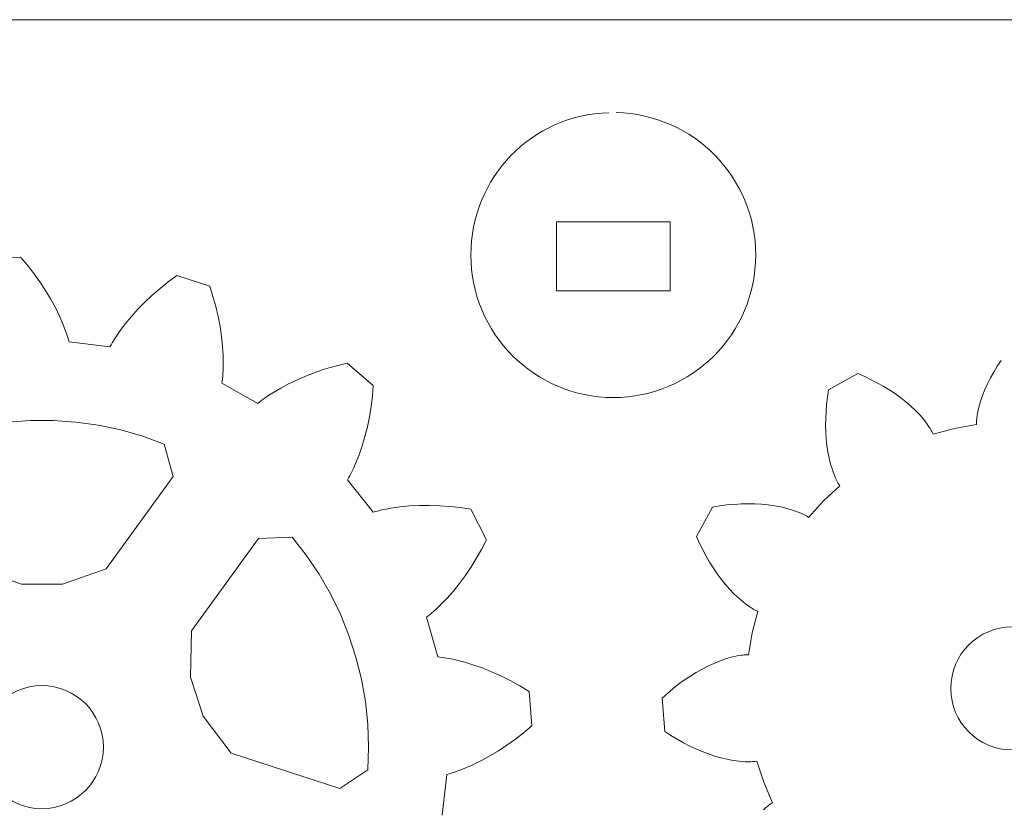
# Model space of a CAD drawing. Header units: centimetres. Extents: x -22.7 to 22.7, y -18.1 to 18.1.
# Tile 9 of 11: x 5.9 to 14.5, y 11.2 to 18.1. Entities that reach past the tile are written whole.
import ezdxf

# ---------------------------------------------------------------- set-up
doc = ezdxf.new("R2010")
doc.units = ezdxf.units.CM
doc.header["$MEASUREMENT"] = 0
doc.layers.add('layer 1', color=7, linetype='Continuous')

msp = doc.modelspace()

# ---------------------------------------------------------------- linework, layer by layer
at = {"layer": 'layer 1', "color": 250, "lineweight": 9}
for points in [[(-22.31303, 18.06944), (-22.31303, 18.06944), (22.31302, 18.06944), (22.31302, 18.06944)], [(5.61123, 15.97923), (5.61123, 15.97923), (5.91152, 16.00287), (5.91152, 16.00287)], [(5.91152, 16.00287), (5.91152, 16.00287), (5.9712, 15.93145), (5.9712, 15.93145)], [(5.9712, 15.93145), (5.9712, 15.93145), (6.02726, 15.85919), (6.02726, 15.85919)], [(6.02726, 15.85919), (6.02726, 15.85919), (6.07961, 15.78619), (6.07961, 15.78619)], [(6.07961, 15.78619), (6.07961, 15.78619), (6.12819, 15.71254), (6.12819, 15.71254)], [(7.12595, 15.72916), (7.12595, 15.72916), (7.19732, 15.78633), (7.19732, 15.78633)], [(7.19732, 15.78633), (7.19732, 15.78633), (7.27203, 15.84184), (7.27203, 15.84184)], [(7.27203, 15.84184), (7.27203, 15.84184), (7.5585, 15.74875), (7.5585, 15.74875)], [(6.12819, 15.71254), (6.12819, 15.71254), (6.17291, 15.63839), (6.17291, 15.63839)], [(7.05798, 15.67039), (7.05798, 15.67039), (7.12595, 15.72916), (7.12595, 15.72916)], [(7.5585, 15.74875), (7.5585, 15.74875), (7.5863, 15.65995), (7.5863, 15.65995)], [(6.17291, 15.63839), (6.17291, 15.63839), (6.21363, 15.5638), (6.21363, 15.5638)], [(6.93277, 15.54844), (6.93277, 15.54844), (6.99358, 15.61013), (6.99358, 15.61013)], [(6.99358, 15.61013), (6.99358, 15.61013), (7.05798, 15.67039), (7.05798, 15.67039)], [(7.5863, 15.65995), (7.5863, 15.65995), (7.61045, 15.57173), (7.61045, 15.57173)], [(6.21363, 15.5638), (6.21363, 15.5638), (6.25023, 15.48889), (6.25023, 15.48889)], [(6.87577, 15.48543), (6.87577, 15.48543), (6.93277, 15.54844), (6.93277, 15.54844)], [(7.61045, 15.57173), (7.61045, 15.57173), (7.63089, 15.48424), (7.63089, 15.48424)], [(6.25023, 15.48889), (6.25023, 15.48889), (6.28252, 15.4138), (6.28252, 15.4138)], [(6.82269, 15.42113), (6.82269, 15.42113), (6.87577, 15.48543), (6.87577, 15.48543)], [(7.63089, 15.48424), (7.63089, 15.48424), (7.64758, 15.39762), (7.64758, 15.39762)], [(6.28252, 15.4138), (6.28252, 15.4138), (6.29698, 15.37621), (6.29698, 15.37621)], [(6.29698, 15.37621), (6.29698, 15.37621), (6.31025, 15.33861), (6.31025, 15.33861)], [(6.75093, 15.32247), (6.75093, 15.32247), (6.77375, 15.35566), (6.77375, 15.35566)], [(6.77375, 15.35566), (6.77375, 15.35566), (6.82269, 15.42113), (6.82269, 15.42113)], [(7.64758, 15.39762), (7.64758, 15.39762), (7.66052, 15.31199), (7.66052, 15.31199)], [(6.31025, 15.33861), (6.31025, 15.33861), (6.31644, 15.31981), (6.31644, 15.31981)], [(6.31644, 15.31981), (6.31644, 15.31981), (6.32231, 15.30104), (6.32231, 15.30104)], [(6.32231, 15.30104), (6.32231, 15.30104), (6.32784, 15.28225), (6.32784, 15.28225)], [(6.32784, 15.28225), (6.32784, 15.28225), (6.33303, 15.26348), (6.33303, 15.26348)], [(6.33303, 15.26348), (6.33303, 15.26348), (6.68955, 15.22128), (6.68955, 15.22128)], [(6.70877, 15.25529), (6.70877, 15.25529), (6.71885, 15.27218), (6.71885, 15.27218)], [(6.71885, 15.27218), (6.71885, 15.27218), (6.72924, 15.28902), (6.72924, 15.28902)], [(6.72924, 15.28902), (6.72924, 15.28902), (6.75093, 15.32247), (6.75093, 15.32247)], [(7.66052, 15.31199), (7.66052, 15.31199), (7.66959, 15.2275), (7.66959, 15.2275)], [(6.68955, 15.22128), (6.68955, 15.22128), (6.699, 15.23832), (6.699, 15.23832)], [(6.699, 15.23832), (6.699, 15.23832), (6.70877, 15.25529), (6.70877, 15.25529)], [(7.66959, 15.2275), (7.66959, 15.2275), (7.67473, 15.14429), (7.67473, 15.14429)], [(7.67473, 15.14429), (7.67473, 15.14429), (7.67583, 15.06254), (7.67583, 15.06254)], [(14.41627, 15.05264), (14.41627, 15.05264), (14.44939, 15.10306), (14.44939, 15.10306)], [(7.6748, 15.0223), (7.6748, 15.0223), (7.67268, 14.98248), (7.67268, 14.98248)], [(7.67583, 15.06254), (7.67583, 15.06254), (7.6748, 15.0223), (7.6748, 15.0223)], [(8.49047, 15.00286), (8.49047, 15.00286), (8.57572, 15.03115), (8.57572, 15.03115)], [(8.57572, 15.03115), (8.57572, 15.03115), (8.66357, 15.05665), (8.66357, 15.05665)], [(8.66357, 15.05665), (8.66357, 15.05665), (8.75381, 15.07934), (8.75381, 15.07934)], [(8.75381, 15.07934), (8.75381, 15.07934), (8.98286, 14.88372), (8.98286, 14.88372)], [(14.38558, 15.0019), (14.38558, 15.0019), (14.41627, 15.05264), (14.41627, 15.05264)], [(7.66736, 14.92368), (7.66736, 14.92368), (7.66498, 14.90434), (7.66498, 14.90434)], [(7.66942, 14.94316), (7.66942, 14.94316), (7.66736, 14.92368), (7.66736, 14.92368)], [(7.6712, 14.96275), (7.6712, 14.96275), (7.66942, 14.94316), (7.66942, 14.94316)], [(7.67268, 14.98248), (7.67268, 14.98248), (7.6712, 14.96275), (7.6712, 14.96275)], [(8.25133, 14.9017), (8.25133, 14.9017), (8.32813, 14.93811), (8.32813, 14.93811)], [(8.32813, 14.93811), (8.32813, 14.93811), (8.40789, 14.97183), (8.40789, 14.97183)], [(8.40789, 14.97183), (8.40789, 14.97183), (8.49047, 15.00286), (8.49047, 15.00286)], [(12.9471, 14.84699), (12.9471, 14.84699), (13.20305, 14.98833), (13.20305, 14.98833)], [(13.20305, 14.98833), (13.20305, 14.98833), (13.26214, 14.96239), (13.26214, 14.96239)], [(13.26214, 14.96239), (13.26214, 14.96239), (13.31938, 14.93496), (13.31938, 14.93496)], [(13.31938, 14.93496), (13.31938, 14.93496), (13.37471, 14.90611), (13.37471, 14.90611)], [(14.33175, 14.89981), (14.33175, 14.89981), (14.35738, 14.95094), (14.35738, 14.95094)], [(14.35738, 14.95094), (14.35738, 14.95094), (14.38558, 15.0019), (14.38558, 15.0019)], [(7.66498, 14.90434), (7.66498, 14.90434), (7.9782, 14.72894), (7.9782, 14.72894)], [(8.10742, 14.82083), (8.10742, 14.82083), (8.1777, 14.86263), (8.1777, 14.86263)], [(8.1777, 14.86263), (8.1777, 14.86263), (8.25133, 14.9017), (8.25133, 14.9017)], [(8.98286, 14.88372), (8.98286, 14.88372), (8.97457, 14.79102), (8.97457, 14.79102)], [(12.93757, 14.78318), (12.93757, 14.78318), (12.9471, 14.84699), (12.9471, 14.84699)], [(13.37471, 14.90611), (13.37471, 14.90611), (13.42811, 14.87583), (13.42811, 14.87583)], [(13.42811, 14.87583), (13.42811, 14.87583), (13.47949, 14.84421), (13.47949, 14.84421)], [(13.47949, 14.84421), (13.47949, 14.84421), (13.5288, 14.81127), (13.5288, 14.81127)], [(14.28844, 14.79738), (14.28844, 14.79738), (14.30872, 14.8486), (14.30872, 14.8486)], [(14.30872, 14.8486), (14.30872, 14.8486), (14.33175, 14.89981), (14.33175, 14.89981)], [(7.99344, 14.74107), (7.99344, 14.74107), (8.00897, 14.75299), (8.00897, 14.75299)], [(8.00897, 14.75299), (8.00897, 14.75299), (8.02475, 14.76475), (8.02475, 14.76475)], [(8.02475, 14.76475), (8.02475, 14.76475), (8.0408, 14.77632), (8.0408, 14.77632)], [(8.0408, 14.77632), (8.0408, 14.77632), (8.07363, 14.79893), (8.07363, 14.79893)], [(8.07363, 14.79893), (8.07363, 14.79893), (8.10742, 14.82083), (8.10742, 14.82083)], [(8.97457, 14.79102), (8.97457, 14.79102), (8.96312, 14.70029), (8.96312, 14.70029)], [(12.9303, 14.72013), (12.9303, 14.72013), (12.93757, 14.78318), (12.93757, 14.78318)], [(13.5288, 14.81127), (13.5288, 14.81127), (13.57594, 14.77707), (13.57594, 14.77707)], [(13.57594, 14.77707), (13.57594, 14.77707), (13.62082, 14.74165), (13.62082, 14.74165)], [(14.27098, 14.74621), (14.27098, 14.74621), (14.28844, 14.79738), (14.28844, 14.79738)], [(7.9782, 14.72894), (7.9782, 14.72894), (7.99344, 14.74107), (7.99344, 14.74107)], [(8.96312, 14.70029), (8.96312, 14.70029), (8.94851, 14.61166), (8.94851, 14.61166)], [(12.92525, 14.65791), (12.92525, 14.65791), (12.9303, 14.72013), (12.9303, 14.72013)], [(13.62082, 14.74165), (13.62082, 14.74165), (13.66339, 14.70503), (13.66339, 14.70503)], [(13.66339, 14.70503), (13.66339, 14.70503), (13.70349, 14.66723), (13.70349, 14.66723)], [(13.70349, 14.66723), (13.70349, 14.66723), (13.74099, 14.62829), (13.74099, 14.62829)], [(14.24546, 14.64443), (14.24546, 14.64443), (14.25058, 14.66978), (14.25058, 14.66978)], [(14.25058, 14.66978), (14.25058, 14.66978), (14.25656, 14.69519), (14.25656, 14.69519)], [(14.25656, 14.69519), (14.25656, 14.69519), (14.27098, 14.74621), (14.27098, 14.74621)], [(5.99707, 14.57991), (5.99707, 14.57991), (5.79917, 14.56609), (5.79917, 14.56609)], [(6.19547, 14.57991), (6.19547, 14.57991), (5.99707, 14.57991), (5.99707, 14.57991)], [(6.39337, 14.56609), (6.39337, 14.56609), (6.19547, 14.57991), (6.19547, 14.57991)], [(8.94851, 14.61166), (8.94851, 14.61166), (8.93079, 14.52524), (8.93079, 14.52524)], [(12.92182, 14.53626), (12.92182, 14.53626), (12.92244, 14.5966), (12.92244, 14.5966)], [(12.92244, 14.5966), (12.92244, 14.5966), (12.92525, 14.65791), (12.92525, 14.65791)], [(13.74099, 14.62829), (13.74099, 14.62829), (13.77568, 14.5882), (13.77568, 14.5882)], [(13.77568, 14.5882), (13.77568, 14.5882), (13.79188, 14.56773), (13.79188, 14.56773)], [(14.23618, 14.56906), (14.23618, 14.56906), (14.23699, 14.58153), (14.23699, 14.58153)], [(14.23699, 14.58153), (14.23699, 14.58153), (14.23813, 14.59405), (14.23813, 14.59405)], [(14.23813, 14.59405), (14.23813, 14.59405), (14.23957, 14.60659), (14.23957, 14.60659)], [(14.23957, 14.60659), (14.23957, 14.60659), (14.24126, 14.61918), (14.24126, 14.61918)], [(14.24126, 14.61918), (14.24126, 14.61918), (14.24546, 14.64443), (14.24546, 14.64443)], [(6.58983, 14.53851), (6.58983, 14.53851), (6.39337, 14.56609), (6.39337, 14.56609)], [(6.7839, 14.49732), (6.7839, 14.49732), (6.58983, 14.53851), (6.58983, 14.53851)], [(6.97462, 14.4427), (6.97462, 14.4427), (6.7839, 14.49732), (6.7839, 14.49732)], [(8.93079, 14.52524), (8.93079, 14.52524), (8.90996, 14.44118), (8.90996, 14.44118)], [(12.92345, 14.47701), (12.92345, 14.47701), (12.92182, 14.53626), (12.92182, 14.53626)], [(13.79188, 14.56773), (13.79188, 14.56773), (13.80725, 14.54693), (13.80725, 14.54693)], [(13.80725, 14.54693), (13.80725, 14.54693), (13.82175, 14.52584), (13.82175, 14.52584)], [(13.82175, 14.52584), (13.82175, 14.52584), (13.82863, 14.51517), (13.82863, 14.51517)], [(13.82863, 14.51517), (13.82863, 14.51517), (13.83525, 14.50441), (13.83525, 14.50441)], [(13.83525, 14.50441), (13.83525, 14.50441), (13.8416, 14.49355), (13.8416, 14.49355)], [(13.8416, 14.49355), (13.8416, 14.49355), (13.84762, 14.4826), (13.84762, 14.4826)], [(13.85857, 14.46034), (13.85857, 14.46034), (14.04538, 14.51018), (14.04538, 14.51018)], [(14.04538, 14.51018), (14.04538, 14.51018), (14.23571, 14.54425), (14.23571, 14.54425)], [(14.23571, 14.55663), (14.23571, 14.55663), (14.23618, 14.56906), (14.23618, 14.56906)], [(14.23571, 14.54425), (14.23571, 14.54425), (14.23571, 14.55663), (14.23571, 14.55663)], [(7.16107, 14.37494), (7.16107, 14.37494), (6.97462, 14.4427), (6.97462, 14.4427)], [(8.90996, 14.44118), (8.90996, 14.44118), (8.88602, 14.35962), (8.88602, 14.35962)], [(12.92728, 14.41889), (12.92728, 14.41889), (12.92345, 14.47701), (12.92345, 14.47701)], [(12.93334, 14.36202), (12.93334, 14.36202), (12.92728, 14.41889), (12.92728, 14.41889)], [(13.84762, 14.4826), (13.84762, 14.4826), (13.85332, 14.47154), (13.85332, 14.47154)], [(13.85332, 14.47154), (13.85332, 14.47154), (13.85857, 14.46034), (13.85857, 14.46034)], [(7.23984, 14.09217), (7.23984, 14.09217), (7.16107, 14.37494), (7.16107, 14.37494)], [(8.88602, 14.35962), (8.88602, 14.35962), (8.85894, 14.28078), (8.85894, 14.28078)], [(12.94166, 14.30648), (12.94166, 14.30648), (12.93334, 14.36202), (12.93334, 14.36202)], [(8.85894, 14.28078), (8.85894, 14.28078), (8.82866, 14.20484), (8.82866, 14.20484)], [(12.95229, 14.25243), (12.95229, 14.25243), (12.94166, 14.30648), (12.94166, 14.30648)], [(12.96527, 14.19994), (12.96527, 14.19994), (12.95229, 14.25243), (12.95229, 14.25243)], [(8.81231, 14.16805), (8.81231, 14.16805), (8.7951, 14.13207), (8.7951, 14.13207)], [(8.82866, 14.20484), (8.82866, 14.20484), (8.81231, 14.16805), (8.81231, 14.16805)], [(12.98072, 14.14924), (12.98072, 14.14924), (12.96527, 14.19994), (12.96527, 14.19994)], [(12.98944, 14.12461), (12.98944, 14.12461), (12.98072, 14.14924), (12.98072, 14.14924)], [(6.65567, 13.28813), (6.65567, 13.28813), (7.23984, 14.09217), (7.23984, 14.09217)], [(8.76768, 14.07979), (8.76768, 14.07979), (8.75808, 14.06284), (8.75808, 14.06284)], [(8.75808, 14.06284), (8.75808, 14.06284), (8.98035, 13.7809), (8.98035, 13.7809)], [(8.77704, 14.09699), (8.77704, 14.09699), (8.76768, 14.07979), (8.76768, 14.07979)], [(8.78619, 14.11443), (8.78619, 14.11443), (8.77704, 14.09699), (8.77704, 14.09699)], [(8.7951, 14.13207), (8.7951, 14.13207), (8.78619, 14.11443), (8.78619, 14.11443)], [(12.99883, 14.10053), (12.99883, 14.10053), (12.98944, 14.12461), (12.98944, 14.12461)], [(13.00897, 14.07702), (13.00897, 14.07702), (12.99883, 14.10053), (12.99883, 14.10053)], [(13.01432, 14.06551), (13.01432, 14.06551), (13.00897, 14.07702), (13.00897, 14.07702)], [(13.0199, 14.05418), (13.0199, 14.05418), (13.01432, 14.06551), (13.01432, 14.06551)], [(12.90309, 13.87941), (12.90309, 13.87941), (13.04479, 14.01098), (13.04479, 14.01098)], [(13.02572, 14.04303), (13.02572, 14.04303), (13.0199, 14.05418), (13.0199, 14.05418)], [(13.03177, 14.03209), (13.03177, 14.03209), (13.02572, 14.04303), (13.02572, 14.04303)], [(13.03811, 14.02139), (13.03811, 14.02139), (13.03177, 14.03209), (13.03177, 14.03209)], [(13.04479, 14.01098), (13.04479, 14.01098), (13.03811, 14.02139), (13.03811, 14.02139)], [(9.05632, 13.80074), (9.05632, 13.80074), (9.0953, 13.80906), (9.0953, 13.80906)], [(9.0953, 13.80906), (9.0953, 13.80906), (9.1349, 13.81638), (9.1349, 13.81638)], [(9.1349, 13.81638), (9.1349, 13.81638), (9.21581, 13.82809), (9.21581, 13.82809)], [(9.21581, 13.82809), (9.21581, 13.82809), (9.2988, 13.83603), (9.2988, 13.83603)], [(9.2988, 13.83603), (9.2988, 13.83603), (9.38368, 13.84026), (9.38368, 13.84026)], [(9.38368, 13.84026), (9.38368, 13.84026), (9.47028, 13.8409), (9.47028, 13.8409)], [(9.47028, 13.8409), (9.47028, 13.8409), (9.55845, 13.83796), (9.55845, 13.83796)], [(9.55845, 13.83796), (9.55845, 13.83796), (9.64805, 13.83145), (9.64805, 13.83145)], [(9.64805, 13.83145), (9.64805, 13.83145), (9.73893, 13.82142), (9.73893, 13.82142)], [(9.73893, 13.82142), (9.73893, 13.82142), (9.83102, 13.80784), (9.83102, 13.80784)], [(9.83102, 13.80784), (9.83102, 13.80784), (9.96776, 13.53946), (9.96776, 13.53946)], [(11.79709, 13.56899), (11.79709, 13.56899), (11.93599, 13.82628), (11.93599, 13.82628)], [(11.93599, 13.82628), (11.93599, 13.82628), (11.9997, 13.8364), (11.9997, 13.8364)], [(11.9997, 13.8364), (11.9997, 13.8364), (12.06268, 13.84428), (12.06268, 13.84428)], [(12.06268, 13.84428), (12.06268, 13.84428), (12.12484, 13.8499), (12.12484, 13.8499)], [(12.12484, 13.8499), (12.12484, 13.8499), (12.18613, 13.85329), (12.18613, 13.85329)], [(12.18613, 13.85329), (12.18613, 13.85329), (12.24645, 13.85448), (12.24645, 13.85448)], [(12.24645, 13.85448), (12.24645, 13.85448), (12.30572, 13.85343), (12.30572, 13.85343)], [(12.30572, 13.85343), (12.30572, 13.85343), (12.36388, 13.85014), (12.36388, 13.85014)], [(12.36388, 13.85014), (12.36388, 13.85014), (12.4208, 13.84461), (12.4208, 13.84461)], [(12.4208, 13.84461), (12.4208, 13.84461), (12.47642, 13.83681), (12.47642, 13.83681)], [(12.47642, 13.83681), (12.47642, 13.83681), (12.53059, 13.82671), (12.53059, 13.82671)], [(12.53059, 13.82671), (12.53059, 13.82671), (12.58318, 13.81422), (12.58318, 13.81422)], [(12.58318, 13.81422), (12.58318, 13.81422), (12.63403, 13.79924), (12.63403, 13.79924)], [(12.77289, 13.7365), (12.77289, 13.7365), (12.90309, 13.87941), (12.90309, 13.87941)], [(8.98035, 13.7809), (8.98035, 13.7809), (8.99908, 13.78628), (8.99908, 13.78628)], [(8.99908, 13.78628), (8.99908, 13.78628), (9.01798, 13.79138), (9.01798, 13.79138)], [(9.01798, 13.79138), (9.01798, 13.79138), (9.03707, 13.79618), (9.03707, 13.79618)], [(9.03707, 13.79618), (9.03707, 13.79618), (9.05632, 13.80074), (9.05632, 13.80074)], [(12.63403, 13.79924), (12.63403, 13.79924), (12.65872, 13.79076), (12.65872, 13.79076)], [(12.65872, 13.79076), (12.65872, 13.79076), (12.68291, 13.78159), (12.68291, 13.78159)], [(12.68291, 13.78159), (12.68291, 13.78159), (12.7065, 13.77169), (12.7065, 13.77169)], [(12.7065, 13.77169), (12.7065, 13.77169), (12.71807, 13.76644), (12.71807, 13.76644)], [(12.71807, 13.76644), (12.71807, 13.76644), (12.72945, 13.76097), (12.72945, 13.76097)], [(12.72945, 13.76097), (12.72945, 13.76097), (12.74064, 13.75525), (12.74064, 13.75525)], [(12.74064, 13.75525), (12.74064, 13.75525), (12.75165, 13.74931), (12.75165, 13.74931)], [(12.75165, 13.74931), (12.75165, 13.74931), (12.76241, 13.74306), (12.76241, 13.74306)], [(12.76241, 13.74306), (12.76241, 13.74306), (12.77289, 13.7365), (12.77289, 13.7365)], [(7.98388, 13.55159), (7.98388, 13.55159), (7.39972, 12.74755), (7.39972, 12.74755)], [(8.27713, 13.56408), (8.27713, 13.56408), (7.98388, 13.55159), (7.98388, 13.55159)], [(8.39921, 13.40768), (8.39921, 13.40768), (8.27713, 13.56408), (8.27713, 13.56408)], [(11.82356, 13.51017), (11.82356, 13.51017), (11.79709, 13.56899), (11.79709, 13.56899)], [(9.96776, 13.53946), (9.96776, 13.53946), (9.92462, 13.45699), (9.92462, 13.45699)], [(11.85152, 13.45319), (11.85152, 13.45319), (11.82356, 13.51017), (11.82356, 13.51017)], [(8.5101, 13.24317), (8.5101, 13.24317), (8.39921, 13.40768), (8.39921, 13.40768)], [(9.87933, 13.37755), (9.87933, 13.37755), (9.83192, 13.30124), (9.83192, 13.30124)], [(9.92462, 13.45699), (9.92462, 13.45699), (9.87933, 13.37755), (9.87933, 13.37755)], [(11.88092, 13.39812), (11.88092, 13.39812), (11.85152, 13.45319), (11.85152, 13.45319)], [(11.91169, 13.345), (11.91169, 13.345), (11.88092, 13.39812), (11.88092, 13.39812)], [(9.83192, 13.30124), (9.83192, 13.30124), (9.78247, 13.22817), (9.78247, 13.22817)], [(11.9438, 13.29393), (11.9438, 13.29393), (11.91169, 13.345), (11.91169, 13.345)], [(11.9772, 13.24495), (11.9772, 13.24495), (11.9438, 13.29393), (11.9438, 13.29393)], [(5.53687, 13.28813), (5.53687, 13.28813), (5.91759, 13.15529), (5.91759, 13.15529)], [(6.27495, 13.15529), (6.27495, 13.15529), (6.65567, 13.28813), (6.65567, 13.28813)], [(8.60923, 13.07134), (8.60923, 13.07134), (8.5101, 13.24317), (8.5101, 13.24317)], [(9.78247, 13.22817), (9.78247, 13.22817), (9.73106, 13.15849), (9.73106, 13.15849)], [(12.01185, 13.19813), (12.01185, 13.19813), (11.9772, 13.24495), (11.9772, 13.24495)], [(5.91759, 13.15529), (5.91759, 13.15529), (6.27495, 13.15529), (6.27495, 13.15529)], [(9.73106, 13.15849), (9.73106, 13.15849), (9.67773, 13.09233), (9.67773, 13.09233)], [(12.0477, 13.15356), (12.0477, 13.15356), (12.01185, 13.19813), (12.01185, 13.19813)], [(12.08473, 13.11136), (12.08473, 13.11136), (12.0477, 13.15356), (12.0477, 13.15356)], [(8.69617, 12.89301), (8.69617, 12.89301), (8.60923, 13.07134), (8.60923, 13.07134)], [(9.67773, 13.09233), (9.67773, 13.09233), (9.62253, 13.02985), (9.62253, 13.02985)], [(12.12289, 13.07161), (12.12289, 13.07161), (12.08473, 13.11136), (12.08473, 13.11136)], [(12.16219, 13.03448), (12.16219, 13.03448), (12.12289, 13.07161), (12.12289, 13.07161)], [(12.20259, 13.00017), (12.20259, 13.00017), (12.16219, 13.03448), (12.16219, 13.03448)], [(9.56552, 12.97128), (9.56552, 12.97128), (9.5363, 12.94353), (9.5363, 12.94353)], [(9.62253, 13.02985), (9.62253, 13.02985), (9.56552, 12.97128), (9.56552, 12.97128)], [(12.22322, 12.98418), (12.22322, 12.98418), (12.20259, 13.00017), (12.20259, 13.00017)], [(12.24416, 12.96899), (12.24416, 12.96899), (12.22322, 12.98418), (12.22322, 12.98418)], [(12.26539, 12.9547), (12.26539, 12.9547), (12.24416, 12.96899), (12.24416, 12.96899)], [(12.27613, 12.94791), (12.27613, 12.94791), (12.26539, 12.9547), (12.26539, 12.9547)], [(12.28695, 12.94139), (12.28695, 12.94139), (12.27613, 12.94791), (12.27613, 12.94791)], [(8.77048, 12.70906), (8.77048, 12.70906), (8.69617, 12.89301), (8.69617, 12.89301)], [(9.46132, 12.87906), (9.46132, 12.87906), (9.44597, 12.86708), (9.44597, 12.86708)], [(9.44597, 12.86708), (9.44597, 12.86708), (9.54341, 12.52156), (9.54341, 12.52156)], [(9.47655, 12.89136), (9.47655, 12.89136), (9.46132, 12.87906), (9.46132, 12.87906)], [(9.49166, 12.90398), (9.49166, 12.90398), (9.47655, 12.89136), (9.47655, 12.89136)], [(9.50666, 12.91688), (9.50666, 12.91688), (9.49166, 12.90398), (9.49166, 12.90398)], [(9.5363, 12.94353), (9.5363, 12.94353), (9.50666, 12.91688), (9.50666, 12.91688)], [(12.28316, 12.73122), (12.28316, 12.73122), (12.33124, 12.91849), (12.33124, 12.91849)], [(12.29786, 12.93514), (12.29786, 12.93514), (12.28695, 12.94139), (12.28695, 12.94139)], [(12.30887, 12.92922), (12.30887, 12.92922), (12.29786, 12.93514), (12.29786, 12.93514)], [(12.31999, 12.92365), (12.31999, 12.92365), (12.30887, 12.92922), (12.30887, 12.92922)], [(12.33124, 12.91849), (12.33124, 12.91849), (12.31999, 12.92365), (12.31999, 12.92365)], [(7.39972, 12.74755), (7.39972, 12.74755), (7.391, 12.34443), (7.391, 12.34443)], [(8.83177, 12.52039), (8.83177, 12.52039), (8.77048, 12.70906), (8.77048, 12.70906)], [(12.25089, 12.54059), (12.25089, 12.54059), (12.28316, 12.73122), (12.28316, 12.73122)], [(8.87979, 12.32789), (8.87979, 12.32789), (8.83177, 12.52039), (8.83177, 12.52039)], [(9.54341, 12.52156), (9.54341, 12.52156), (9.56276, 12.51936), (9.56276, 12.51936)], [(9.56276, 12.51936), (9.56276, 12.51936), (9.58218, 12.51681), (9.58218, 12.51681)], [(12.10016, 12.51831), (12.10016, 12.51831), (12.12551, 12.52454), (12.12551, 12.52454)], [(12.12551, 12.52454), (12.12551, 12.52454), (12.1508, 12.5299), (12.1508, 12.5299)], [(12.1508, 12.5299), (12.1508, 12.5299), (12.176, 12.53431), (12.176, 12.53431)], [(12.176, 12.53431), (12.176, 12.53431), (12.18859, 12.53614), (12.18859, 12.53614)], [(12.18859, 12.53614), (12.18859, 12.53614), (12.20113, 12.53768), (12.20113, 12.53768)], [(12.20113, 12.53768), (12.20113, 12.53768), (12.21364, 12.53896), (12.21364, 12.53896)], [(12.21364, 12.53896), (12.21364, 12.53896), (12.2261, 12.53988), (12.2261, 12.53988)], [(12.2261, 12.53988), (12.2261, 12.53988), (12.23852, 12.54046), (12.23852, 12.54046)], [(12.23852, 12.54046), (12.23852, 12.54046), (12.25089, 12.54059), (12.25089, 12.54059)], [(9.58218, 12.51681), (9.58218, 12.51681), (9.60167, 12.51396), (9.60167, 12.51396)], [(9.60167, 12.51396), (9.60167, 12.51396), (9.62118, 12.51079), (9.62118, 12.51079)], [(9.62118, 12.51079), (9.62118, 12.51079), (9.66039, 12.50358), (9.66039, 12.50358)], [(9.66039, 12.50358), (9.66039, 12.50358), (9.69978, 12.49518), (9.69978, 12.49518)], [(9.69978, 12.49518), (9.69978, 12.49518), (9.779, 12.47504), (9.779, 12.47504)], [(9.779, 12.47504), (9.779, 12.47504), (9.85871, 12.45061), (9.85871, 12.45061)], [(9.85871, 12.45061), (9.85871, 12.45061), (9.93875, 12.42203), (9.93875, 12.42203)], [(11.84537, 12.41508), (11.84537, 12.41508), (11.89625, 12.44119), (11.89625, 12.44119)], [(11.89625, 12.44119), (11.89625, 12.44119), (11.94724, 12.46469), (11.94724, 12.46469)], [(11.94724, 12.46469), (11.94724, 12.46469), (11.99827, 12.48548), (11.99827, 12.48548)], [(11.99827, 12.48548), (11.99827, 12.48548), (12.04927, 12.50341), (12.04927, 12.50341)], [(12.04927, 12.50341), (12.04927, 12.50341), (12.10016, 12.51831), (12.10016, 12.51831)], [(9.93875, 12.42203), (9.93875, 12.42203), (10.019, 12.38948), (10.019, 12.38948)], [(10.019, 12.38948), (10.019, 12.38948), (10.09933, 12.35303), (10.09933, 12.35303)], [(10.09933, 12.35303), (10.09933, 12.35303), (10.17963, 12.31274), (10.17963, 12.31274)], [(11.69413, 12.32164), (11.69413, 12.32164), (11.74423, 12.35523), (11.74423, 12.35523)], [(11.74423, 12.35523), (11.74423, 12.35523), (11.79467, 12.38639), (11.79467, 12.38639)], [(11.79467, 12.38639), (11.79467, 12.38639), (11.84537, 12.41508), (11.84537, 12.41508)], [(7.391, 12.34443), (7.391, 12.34443), (7.50144, 12.00454), (7.50144, 12.00454)], [(8.91427, 12.13253), (8.91427, 12.13253), (8.87979, 12.32789), (8.87979, 12.32789)], [(10.17963, 12.31274), (10.17963, 12.31274), (10.25977, 12.26868), (10.25977, 12.26868)], [(10.25977, 12.26868), (10.25977, 12.26868), (10.33965, 12.2209), (10.33965, 12.2209)], [(11.59517, 12.24728), (11.59517, 12.24728), (11.64442, 12.28564), (11.64442, 12.28564)], [(11.64442, 12.28564), (11.64442, 12.28564), (11.69413, 12.32164), (11.69413, 12.32164)], [(10.33965, 12.2209), (10.33965, 12.2209), (10.36327, 11.9206), (10.36327, 11.9206)], [(11.49832, 12.16366), (11.49832, 12.16366), (11.54643, 12.20661), (11.54643, 12.20661)], [(11.54643, 12.20661), (11.54643, 12.20661), (11.59517, 12.24728), (11.59517, 12.24728)], [(8.93507, 11.93523), (8.93507, 11.93523), (8.91427, 12.13253), (8.91427, 12.13253)], [(11.52056, 11.87211), (11.52056, 11.87211), (11.49832, 12.16366), (11.49832, 12.16366)], [(7.50144, 12.00454), (7.50144, 12.00454), (7.74545, 11.68353), (7.74545, 11.68353)], [(8.94206, 11.73696), (8.94206, 11.73696), (8.93507, 11.93523), (8.93507, 11.93523)], [(10.36327, 11.9206), (10.36327, 11.9206), (10.29185, 11.86092), (10.29185, 11.86092)], [(10.29185, 11.86092), (10.29185, 11.86092), (10.21959, 11.80488), (10.21959, 11.80488)], [(11.57463, 11.83694), (11.57463, 11.83694), (11.52056, 11.87211), (11.52056, 11.87211)], [(11.62895, 11.80413), (11.62895, 11.80413), (11.57463, 11.83694), (11.57463, 11.83694)], [(10.1466, 11.75251), (10.1466, 11.75251), (10.07297, 11.70393), (10.07297, 11.70393)], [(10.21959, 11.80488), (10.21959, 11.80488), (10.1466, 11.75251), (10.1466, 11.75251)], [(11.68346, 11.77369), (11.68346, 11.77369), (11.62895, 11.80413), (11.62895, 11.80413)], [(11.73806, 11.74566), (11.73806, 11.74566), (11.68346, 11.77369), (11.68346, 11.77369)], [(7.74545, 11.68353), (7.74545, 11.68353), (8.69064, 11.37642), (8.69064, 11.37642)], [(8.93522, 11.53868), (8.93522, 11.53868), (8.94206, 11.73696), (8.94206, 11.73696)], [(10.07297, 11.70393), (10.07297, 11.70393), (9.99879, 11.65923), (9.99879, 11.65923)], [(11.79268, 11.72003), (11.79268, 11.72003), (11.73806, 11.74566), (11.73806, 11.74566)], [(11.84726, 11.69689), (11.84726, 11.69689), (11.79268, 11.72003), (11.79268, 11.72003)], [(11.90171, 11.67625), (11.90171, 11.67625), (11.84726, 11.69689), (11.84726, 11.69689)], [(11.95597, 11.65814), (11.95597, 11.65814), (11.90171, 11.67625), (11.90171, 11.67625)], [(9.8493, 11.5819), (9.8493, 11.5819), (9.7742, 11.54961), (9.7742, 11.54961)], [(9.9242, 11.6185), (9.9242, 11.6185), (9.8493, 11.5819), (9.8493, 11.5819)], [(9.99879, 11.65923), (9.99879, 11.65923), (9.9242, 11.6185), (9.9242, 11.6185)], [(12.00994, 11.64263), (12.00994, 11.64263), (11.95597, 11.65814), (11.95597, 11.65814)], [(12.06354, 11.62983), (12.06354, 11.62983), (12.00994, 11.64263), (12.00994, 11.64263)], [(12.11666, 11.61985), (12.11666, 11.61985), (12.06354, 11.62983), (12.06354, 11.62983)], [(12.16922, 11.61284), (12.16922, 11.61284), (12.11666, 11.61985), (12.11666, 11.61985)], [(12.19522, 11.61053), (12.19522, 11.61053), (12.16922, 11.61284), (12.16922, 11.61284)], [(12.22104, 11.60907), (12.22104, 11.60907), (12.19522, 11.61053), (12.19522, 11.61053)], [(12.24664, 11.60853), (12.24664, 11.60853), (12.22104, 11.60907), (12.22104, 11.60907)], [(12.25933, 11.60862), (12.25933, 11.60862), (12.24664, 11.60853), (12.24664, 11.60853)], [(12.27195, 11.60899), (12.27195, 11.60899), (12.25933, 11.60862), (12.25933, 11.60862)], [(12.28451, 11.60963), (12.28451, 11.60963), (12.27195, 11.60899), (12.27195, 11.60899)], [(12.29698, 11.61061), (12.29698, 11.61061), (12.28451, 11.60963), (12.28451, 11.60963)], [(12.30935, 11.61192), (12.30935, 11.61192), (12.29698, 11.61061), (12.29698, 11.61061)], [(12.3216, 11.61368), (12.3216, 11.61368), (12.30935, 11.61192), (12.30935, 11.61192)], [(12.3824, 11.43016), (12.3824, 11.43016), (12.3216, 11.61368), (12.3216, 11.61368)], [(8.69064, 11.37642), (8.69064, 11.37642), (8.93522, 11.53868), (8.93522, 11.53868)], [(9.62388, 11.4991), (9.62388, 11.4991), (9.5817, 11.14261), (9.5817, 11.14261)], [(9.64265, 11.50429), (9.64265, 11.50429), (9.62388, 11.4991), (9.62388, 11.4991)], [(9.66144, 11.50983), (9.66144, 11.50983), (9.64265, 11.50429), (9.64265, 11.50429)], [(9.68023, 11.51569), (9.68023, 11.51569), (9.66144, 11.50983), (9.66144, 11.50983)], [(9.69902, 11.52188), (9.69902, 11.52188), (9.68023, 11.51569), (9.68023, 11.51569)], [(9.73661, 11.53516), (9.73661, 11.53516), (9.69902, 11.52188), (9.69902, 11.52188)], [(9.7742, 11.54961), (9.7742, 11.54961), (9.73661, 11.53516), (9.73661, 11.53516)], [(12.4583, 11.25235), (12.4583, 11.25235), (12.3824, 11.43016), (12.3824, 11.43016)], [(12.42785, 11.23083), (12.42785, 11.23083), (12.43783, 11.23834), (12.43783, 11.23834)], [(12.43783, 11.23834), (12.43783, 11.23834), (12.44797, 11.24554), (12.44797, 11.24554)], [(12.44797, 11.24554), (12.44797, 11.24554), (12.4583, 11.25235), (12.4583, 11.25235)], [(12.37991, 11.18922), (12.37991, 11.18922), (12.39872, 11.20658), (12.39872, 11.20658)], [(12.39872, 11.20658), (12.39872, 11.20658), (12.4083, 11.21491), (12.4083, 11.21491)], [(12.4083, 11.21491), (12.4083, 11.21491), (12.41801, 11.22299), (12.41801, 11.22299)], [(12.41801, 11.22299), (12.41801, 11.22299), (12.42785, 11.23083), (12.42785, 11.23083)]]:
    msp.add_open_spline(points, degree=3, dxfattribs=at)
for points in [[(11.09833, 17.26026), (11.77151, 17.24661), (12.31303, 16.69664), (12.31303, 16.02018), (12.31303, 16.02018), (12.31303, 15.33516), (11.75771, 14.77984), (11.07268, 14.77984), (11.07268, 14.77984), (10.38767, 14.77984), (9.83233, 15.33516), (9.83233, 16.02018), (9.83233, 16.02018), (9.83233, 16.69516), (10.36299, 17.24393), (11.03411, 17.25991)], [(11.56777, 15.70833), (11.56777, 15.70833), (10.57758, 15.70833), (10.57758, 15.70833), (10.57758, 15.70833), (10.57758, 15.70833), (10.57758, 16.30833), (10.57758, 16.30833), (10.57758, 16.30833), (10.57758, 16.30833), (11.56777, 16.30833), (11.56777, 16.30833), (11.56777, 16.30833), (11.56777, 16.30833), (11.56777, 15.70833), (11.56777, 15.70833)], [(15.08299, 12.24728), (15.08299, 11.95139), (14.84312, 11.7115), (14.5472, 11.7115), (14.5472, 11.7115), (14.25131, 11.7115), (14.01142, 11.95139), (14.01142, 12.24728), (14.01142, 12.24728), (14.01142, 12.54319), (14.25131, 12.78306), (14.5472, 12.78306), (14.5472, 12.78306), (14.84312, 12.78306), (15.08299, 12.54319), (15.08299, 12.24728)], [(6.63206, 11.73586), (6.63206, 11.43998), (6.39217, 11.20009), (6.09628, 11.20009), (6.09628, 11.20009), (5.80037, 11.20009), (5.5605, 11.43998), (5.5605, 11.73586), (5.5605, 11.73586), (5.5605, 12.03177), (5.80037, 12.27164), (6.09628, 12.27164), (6.09628, 12.27164), (6.39217, 12.27164), (6.63206, 12.03177), (6.63206, 11.73586)]]:
    msp.add_open_spline(points, degree=3, knots=[0, 0, 0, 0, 0.2, 0.2, 0.2, 0.2, 0.4, 0.4, 0.4, 0.4, 0.6, 0.6, 0.6, 0.6, 1, 1, 1, 1], dxfattribs=at)

doc.saveas('drawing.dxf')
